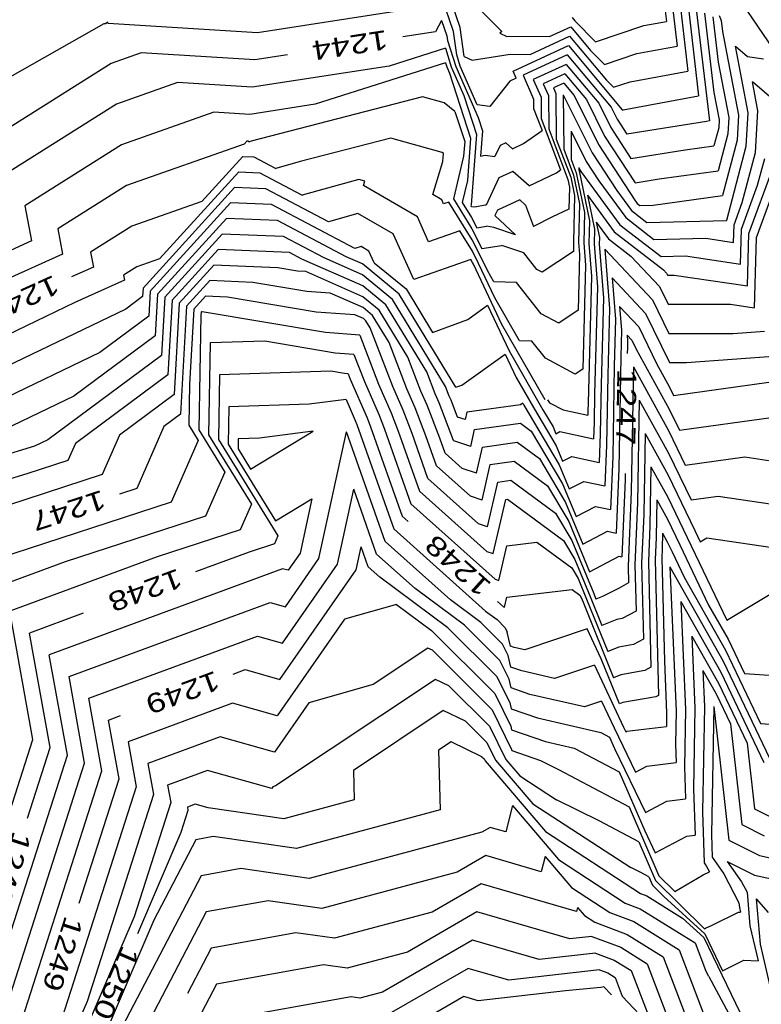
# Model space of a CAD drawing. Header units: feet. Extents: x -19835 to -19507, y 220308 to 220783.
# Tile 33 of 49: x -19705 to -19667, y 220518 to 220570. Entities that reach past the tile are written whole.
import ezdxf

# ---------------------------------------------------------------- set-up
doc = ezdxf.new("R2010")
doc.units = ezdxf.units.FT
doc.header["$LTSCALE"] = 25
doc.header["$MEASUREMENT"] = 0
for name, color, linetype in [('H1_HOEHENLINIEN', 86, 'CONTINUOUS'), ('H1_ZAEHLLIN_TXT', 3, 'CONTINUOUS'), ('H1_ZAEHLLINIEN', 11, 'CONTINUOUS')]:
    doc.layers.add(name, color=color, linetype=linetype)

msp = doc.modelspace()

# ---------------------------------------------------------------- linework, layer by layer
at = {"layer": 'H1_HOEHENLINIEN'}
for p, q in [((-19682.683, 220569.09), (-19683.628, 220571.872)), ((-19671.349, 220570.836), (-19671.054, 220568.332)), ((-19682.337, 220569.309), (-19682.768, 220570.58)), ((-19670.918, 220570.641), (-19670.494, 220567.039)), ((-19670.487, 220570.446), (-19669.934, 220565.745)), ((-19685.722, 220570.145), (-19692.88, 220569.035)), ((-19681.195, 220570.118), (-19680.169, 220569.1)), ((-19669.625, 220570.056), (-19669.139, 220565.923)), ((-19669.195, 220569.861), (-19668.918, 220567.51)), ((-19668.866, 220569.923), (-19668.764, 220569.666)), ((-19667.421, 220570.187), (-19664.492, 220565.862)), ((-19700.873, 220569.5), (-19708.888, 220564.951)), ((-19700.769, 220569.49), (-19700.873, 220569.5)), ((-19700.76, 220569.514), (-19700.769, 220569.49)), ((-19700.663, 220569.583), (-19700.76, 220569.514)), ((-19700.638, 220569.512), (-19700.663, 220569.583)), ((-19692.88, 220569.035), (-19700.638, 220569.512)), ((-19682.13, 220567.795), (-19682.337, 220569.309)), ((-19677.686, 220568.833), (-19676.582, 220569.341)), ((-19676.582, 220569.341), (-19675.554, 220568.114)), ((-19668.764, 220569.666), (-19668.697, 220569.096)), ((-19682.518, 220567.882), (-19682.683, 220569.09)), ((-19680.169, 220569.1), (-19680.282, 220569.011)), ((-19680.282, 220569.011), (-19679.913, 220568.841)), ((-19679.913, 220568.841), (-19679.837, 220568.853)), ((-19679.837, 220568.853), (-19677.686, 220568.833)), ((-19678.699, 220567.907), (-19676.644, 220568.852)), ((-19676.644, 220568.852), (-19674.729, 220566.568)), ((-19668.697, 220569.096), (-19667.858, 220564.744)), ((-19683.107, 220568.232), (-19686.03, 220567.303)), ((-19683.107, 220568.232), (-19682.798, 220567.267)), ((-19679.589, 220567.038), (-19676.705, 220568.364)), ((-19676.705, 220568.364), (-19673.904, 220565.022)), ((-19673.144, 220567.945), (-19671.054, 220568.332)), ((-19682.331, 220567.298), (-19682.518, 220567.882)), ((-19682.13, 220567.795), (-19681.72, 220567.605)), ((-19681.72, 220567.605), (-19679.73, 220567.916)), ((-19679.73, 220567.916), (-19678.699, 220567.907)), ((-19675.554, 220568.114), (-19674.832, 220567.38)), ((-19674.832, 220567.38), (-19673.144, 220567.945)), ((-19686.03, 220567.303), (-19693.145, 220566.2)), ((-19683.099, 220567.463), (-19689.869, 220565.31)), ((-19683.099, 220567.463), (-19683.032, 220567.252)), ((-19683.032, 220567.252), (-19682.89, 220566.925)), ((-19682.798, 220567.267), (-19682.148, 220565.771)), ((-19681.46, 220565.291), (-19682.331, 220567.298)), ((-19676.828, 220567.388), (-19678.539, 220566.6)), ((-19676.828, 220567.388), (-19675.131, 220565.362)), ((-19668.918, 220567.51), (-19668.362, 220564.628)), ((-19682.89, 220566.925), (-19681.795, 220563.555)), ((-19679.426, 220566.668), (-19679.749, 220566.507)), ((-19679.426, 220566.668), (-19679.589, 220567.038)), ((-19676.889, 220566.899), (-19678.015, 220566.382)), ((-19676.889, 220566.899), (-19675.773, 220565.568)), ((-19673.5, 220566.482), (-19670.494, 220567.039)), ((-19697.032, 220566.438), (-19700.217, 220565.314)), ((-19693.145, 220566.2), (-19697.032, 220566.438)), ((-19679.749, 220566.507), (-19680.792, 220565.202)), ((-19678.539, 220566.6), (-19678.133, 220565.677)), ((-19678.015, 220566.382), (-19677.748, 220565.775)), ((-19676.951, 220566.411), (-19677.49, 220566.163)), ((-19677.49, 220566.163), (-19677.362, 220565.872)), ((-19676.951, 220566.411), (-19676.416, 220565.773)), ((-19674.729, 220566.568), (-19674.361, 220566.194)), ((-19674.361, 220566.194), (-19673.5, 220566.482)), ((-19666.849, 220564.976), (-19667.139, 220566.478)), ((-19665.884, 220565.41), (-19667.139, 220566.478)), ((-19684.29, 220565.7), (-19693.197, 220563.392)), ((-19683.172, 220565.387), (-19684.29, 220565.7)), ((-19682.148, 220565.771), (-19681.488, 220563.738)), ((-19678.133, 220565.677), (-19678.124, 220564.569)), ((-19677.748, 220565.775), (-19677.734, 220564.036)), ((-19677.362, 220565.872), (-19677.343, 220563.503)), ((-19676.416, 220565.773), (-19675.147, 220563.218)), ((-19673.857, 220565.019), (-19669.934, 220565.745)), ((-19669.139, 220565.923), (-19668.867, 220564.511)), ((-19700.217, 220565.314), (-19706.686, 220561.243)), ((-19689.869, 220565.31), (-19693.278, 220564.782)), ((-19682.612, 220564.942), (-19683.172, 220565.387)), ((-19680.792, 220565.202), (-19681.46, 220565.291)), ((-19675.773, 220565.568), (-19674.825, 220563.658)), ((-19675.131, 220565.362), (-19674.503, 220564.098)), ((-19695.14, 220564.896), (-19699.951, 220563.198)), ((-19693.278, 220564.782), (-19695.14, 220564.896)), ((-19682.612, 220564.942), (-19682.102, 220563.371)), ((-19673.904, 220565.022), (-19673.89, 220565.007)), ((-19673.89, 220565.007), (-19673.857, 220565.019)), ((-19668.362, 220564.628), (-19668.414, 220563.771)), ((-19667.858, 220564.744), (-19667.936, 220563.45)), ((-19666.98, 220562.808), (-19666.849, 220564.976)), ((-19678.124, 220564.569), (-19677.112, 220561.895)), ((-19674.503, 220564.098), (-19673.453, 220562.489)), ((-19668.892, 220564.092), (-19669.14, 220563.154)), ((-19668.867, 220564.511), (-19668.892, 220564.092)), ((-19681.488, 220563.738), (-19681.768, 220560.074)), ((-19677.734, 220564.036), (-19676.736, 220561.401)), ((-19676.573, 220563.913), (-19676.562, 220562.438)), ((-19676.573, 220563.913), (-19675.792, 220562.338)), ((-19674.825, 220563.658), (-19673.24, 220561.228)), ((-19668.414, 220563.771), (-19668.92, 220561.856)), ((-19699.951, 220563.198), (-19704.976, 220560.035)), ((-19693.576, 220563.238), (-19699.684, 220561.082)), ((-19693.576, 220563.238), (-19693.417, 220563.412)), ((-19693.417, 220563.412), (-19693.375, 220563.411)), ((-19693.375, 220563.411), (-19693.29, 220563.366)), ((-19693.197, 220563.392), (-19693.29, 220563.366)), ((-19682.102, 220563.371), (-19682.159, 220562.615)), ((-19681.795, 220563.555), (-19681.964, 220561.345)), ((-19677.343, 220563.503), (-19676.59, 220561.515)), ((-19675.147, 220563.218), (-19673.256, 220560.319)), ((-19670.644, 220562.946), (-19669.14, 220563.154)), ((-19667.936, 220563.45), (-19668.7, 220560.559)), ((-19682.159, 220562.615), (-19682.679, 220560.385)), ((-19673.453, 220562.489), (-19670.644, 220562.946)), ((-19667.67, 220560.195), (-19666.98, 220562.808)), ((-19676.562, 220562.438), (-19676.298, 220561.741)), ((-19675.792, 220562.338), (-19675.129, 220561.322)), ((-19666.866, 220561.107), (-19666.501, 220562.487)), ((-19697.969, 220557.267), (-19693.849, 220561.796)), ((-19693.849, 220561.796), (-19692.758, 220561.75)), ((-19692.758, 220561.75), (-19690.553, 220560.591)), ((-19679.605, 220561.819), (-19680.331, 220561.489)), ((-19678.742, 220561.071), (-19679.605, 220561.819)), ((-19678.742, 220561.071), (-19677.324, 220561.748)), ((-19677.324, 220561.748), (-19677.112, 220561.895)), ((-19676.298, 220561.741), (-19675.877, 220559.69)), ((-19676.172, 220562.015), (-19676.171, 220561.906)), ((-19676.172, 220562.015), (-19676.114, 220561.898)), ((-19676.171, 220561.906), (-19676.152, 220561.854)), ((-19676.152, 220561.854), (-19675.617, 220559.252)), ((-19676.114, 220561.898), (-19676.065, 220561.823)), ((-19676.065, 220561.823), (-19674.029, 220559.048)), ((-19671.991, 220561.431), (-19668.92, 220561.856)), ((-19667.333, 220558.597), (-19666.062, 220562.019)), ((-19699.684, 220561.082), (-19703.265, 220558.828)), ((-19688.109, 220561.268), (-19690.553, 220560.591)), ((-19687.605, 220561.399), (-19688.109, 220561.268)), ((-19687.301, 220561.314), (-19687.605, 220561.399)), ((-19687.371, 220561.085), (-19687.301, 220561.314)), ((-19684.554, 220559.458), (-19687.371, 220561.085)), ((-19681.964, 220561.345), (-19682.229, 220560.208)), ((-19680.331, 220561.489), (-19680.988, 220560.06)), ((-19676.736, 220561.401), (-19676.654, 220561.005)), ((-19676.654, 220561.005), (-19676.678, 220559.857)), ((-19676.59, 220561.515), (-19676.395, 220560.566)), ((-19675.129, 220561.322), (-19673.729, 220559.414)), ((-19673.24, 220561.228), (-19671.991, 220561.431)), ((-19667.715, 220558.822), (-19666.866, 220561.107)), ((-19694.064, 220560.988), (-19698.827, 220555.752)), ((-19692.449, 220560.92), (-19694.064, 220560.988)), ((-19689.184, 220559.203), (-19692.449, 220560.92)), ((-19676.395, 220560.566), (-19676.444, 220558.146)), ((-19675.72, 220560.578), (-19675.358, 220558.814)), ((-19675.72, 220560.578), (-19674.329, 220558.682)), ((-19672.298, 220560.06), (-19668.7, 220560.559)), ((-19704.976, 220560.035), (-19704.626, 220558.205)), ((-19694.28, 220560.18), (-19698.451, 220555.595)), ((-19692.141, 220560.09), (-19694.28, 220560.18)), ((-19687.815, 220557.816), (-19692.141, 220560.09)), ((-19682.679, 220560.385), (-19681.732, 220558.835)), ((-19682.229, 220560.208), (-19681.746, 220559.417)), ((-19681.768, 220560.074), (-19681.778, 220560.03)), ((-19681.778, 220560.03), (-19681.759, 220560)), ((-19681.759, 220560), (-19681.749, 220559.98)), ((-19681.581, 220559.956), (-19681.729, 220559.983)), ((-19681.041, 220560.068), (-19681.581, 220559.956)), ((-19680.988, 220560.06), (-19681.041, 220560.068)), ((-19679.239, 220560.333), (-19680.398, 220559.807)), ((-19679.239, 220560.333), (-19678.931, 220560.066)), ((-19678.931, 220560.066), (-19678.518, 220558.946)), ((-19673.256, 220560.319), (-19673.129, 220560.146)), ((-19673.129, 220560.146), (-19672.995, 220560.042)), ((-19672.995, 220560.042), (-19672.298, 220560.06)), ((-19668.096, 220559.047), (-19667.67, 220560.195)), ((-19687.652, 220559.628), (-19689.184, 220559.203)), ((-19685.817, 220558.567), (-19687.652, 220559.628)), ((-19680.398, 220559.807), (-19680.528, 220559.524)), ((-19680.528, 220559.524), (-19679.453, 220558.525)), ((-19676.678, 220559.857), (-19677.537, 220559.463)), ((-19675.877, 220559.69), (-19675.909, 220558.099)), ((-19683.975, 220558.163), (-19684.554, 220559.458)), ((-19681.746, 220559.417), (-19681.478, 220558.892)), ((-19681.478, 220558.892), (-19680.962, 220558.971)), ((-19680.582, 220558.904), (-19680.962, 220558.971)), ((-19677.537, 220559.463), (-19678.518, 220558.946)), ((-19675.617, 220559.252), (-19675.641, 220558.075)), ((-19674.029, 220559.048), (-19671.889, 220557.388)), ((-19673.729, 220559.414), (-19672.257, 220558.272)), ((-19668.12, 220558.129), (-19668.096, 220559.047)), ((-19703.265, 220558.828), (-19703.016, 220557.523)), ((-19694.712, 220558.563), (-19697.697, 220555.281)), ((-19691.523, 220558.429), (-19694.712, 220558.563)), ((-19684.754, 220556.192), (-19685.817, 220558.567)), ((-19682.353, 220558.731), (-19683.975, 220558.163)), ((-19681.704, 220557.67), (-19682.353, 220558.731)), ((-19681.732, 220558.835), (-19681.207, 220557.805)), ((-19679.453, 220558.525), (-19680.582, 220558.904)), ((-19675.358, 220558.814), (-19675.374, 220558.052)), ((-19674.329, 220558.682), (-19671.767, 220556.695)), ((-19667.761, 220556.995), (-19667.715, 220558.822)), ((-19667.402, 220555.86), (-19667.333, 220558.597)), ((-19704.626, 220558.205), (-19712.646, 220554.58)), ((-19689.417, 220557.322), (-19691.523, 220558.429)), ((-19681.207, 220557.805), (-19680.194, 220557.96)), ((-19680.058, 220557.936), (-19680.194, 220557.96)), ((-19679.024, 220557.588), (-19680.058, 220557.936)), ((-19676.437, 220558.06), (-19676.448, 220557.66)), ((-19676.444, 220558.146), (-19676.437, 220558.06)), ((-19675.909, 220558.099), (-19675.814, 220556.936)), ((-19675.641, 220558.075), (-19675.502, 220556.374)), ((-19675.374, 220558.052), (-19675.19, 220555.812)), ((-19672.257, 220558.272), (-19669.559, 220558.343)), ((-19669.559, 220558.343), (-19668.12, 220558.129)), ((-19703.016, 220557.523), (-19713.082, 220552.975)), ((-19694.927, 220557.755), (-19697.321, 220555.124)), ((-19691.215, 220557.599), (-19694.927, 220557.755)), ((-19690.571, 220557.261), (-19691.215, 220557.599)), ((-19687.48, 220557.908), (-19687.815, 220557.816)), ((-19687.079, 220557.676), (-19687.48, 220557.908)), ((-19686.808, 220557.072), (-19687.079, 220557.676)), ((-19681.377, 220557.028), (-19681.704, 220557.67)), ((-19678.345, 220556.724), (-19679.024, 220557.588)), ((-19676.448, 220557.66), (-19678.066, 220556.576)), ((-19674.819, 220557.77), (-19674.567, 220554.688)), ((-19674.819, 220557.77), (-19672.331, 220555.133)), ((-19671.889, 220557.388), (-19670.626, 220557.42)), ((-19670.626, 220557.42), (-19667.761, 220556.995)), ((-19697.969, 220557.267), (-19699.151, 220556.85)), ((-19695.143, 220556.947), (-19696.944, 220554.967)), ((-19691.813, 220556.807), (-19695.143, 220556.947)), ((-19687.402, 220555.874), (-19690.571, 220557.261)), ((-19687.413, 220556.445), (-19689.417, 220557.322)), ((-19686.808, 220557.072), (-19685.153, 220555.713)), ((-19681.78, 220557.234), (-19684.754, 220556.192)), ((-19681.69, 220557.088), (-19681.78, 220557.234)), ((-19681.645, 220557), (-19681.69, 220557.088)), ((-19680.164, 220553.864), (-19681.645, 220557)), ((-19680.534, 220555.244), (-19681.377, 220557.028)), ((-19675.814, 220556.936), (-19675.963, 220551.541)), ((-19699.151, 220556.85), (-19699.844, 220556.414)), ((-19699.844, 220556.414), (-19699.796, 220556.161)), ((-19690.804, 220556.637), (-19691.813, 220556.807)), ((-19690.367, 220556.605), (-19690.804, 220556.637)), ((-19687.39, 220555.303), (-19690.367, 220556.605)), ((-19685.848, 220555.16), (-19687.413, 220556.445)), ((-19678.066, 220556.576), (-19678.345, 220556.724)), ((-19671.767, 220556.695), (-19671.607, 220556.525)), ((-19671.607, 220556.525), (-19671.56, 220556.427)), ((-19671.56, 220556.427), (-19671.212, 220556.427)), ((-19671.212, 220556.427), (-19667.402, 220555.86)), ((-19699.796, 220556.161), (-19702.376, 220554.995)), ((-19675.502, 220556.374), (-19675.685, 220549.758)), ((-19674.431, 220556.279), (-19674.255, 220554.126)), ((-19674.431, 220556.279), (-19672.693, 220554.437)), ((-19698.827, 220555.752), (-19698.852, 220555.305)), ((-19698.451, 220555.595), (-19698.522, 220554.287)), ((-19686.196, 220554.884), (-19687.402, 220555.874)), ((-19685.153, 220555.713), (-19683.775, 220553.446)), ((-19675.19, 220555.812), (-19675.345, 220550.242)), ((-19702.376, 220554.995), (-19710.806, 220550.937)), ((-19698.852, 220555.305), (-19699.725, 220554.657)), ((-19697.697, 220555.281), (-19697.863, 220552.251)), ((-19697.321, 220555.124), (-19697.534, 220551.233)), ((-19696.944, 220554.967), (-19697.204, 220550.215)), ((-19695.575, 220555.331), (-19696.191, 220554.653)), ((-19694.435, 220555.283), (-19695.575, 220555.331)), ((-19689.823, 220554.503), (-19694.435, 220555.283)), ((-19686.544, 220554.607), (-19687.39, 220555.303)), ((-19684.075, 220551.395), (-19686.196, 220554.884)), ((-19683.096, 220550.633), (-19685.848, 220555.16)), ((-19681.945, 220554.125), (-19680.915, 220554.858)), ((-19680.915, 220554.858), (-19679.794, 220552.484)), ((-19679.25, 220553.012), (-19680.534, 220555.244)), ((-19672.331, 220555.133), (-19671.486, 220553.394)), ((-19699.725, 220554.657), (-19709.224, 220550.084)), ((-19696.191, 220554.653), (-19696.404, 220550.758)), ((-19695.822, 220554.346), (-19695.932, 220548.369)), ((-19695.814, 220554.496), (-19695.822, 220554.346)), ((-19695.79, 220554.522), (-19695.814, 220554.496)), ((-19695.747, 220554.52), (-19695.79, 220554.522)), ((-19689.332, 220553.436), (-19695.747, 220554.52)), ((-19687.822, 220554.359), (-19689.823, 220554.503)), ((-19687.368, 220554.161), (-19687.822, 220554.359)), ((-19685.054, 220552.157), (-19686.544, 220554.607)), ((-19674.567, 220554.688), (-19674.663, 220551.212)), ((-19674.044, 220554.789), (-19673.943, 220553.564)), ((-19674.044, 220554.789), (-19673.054, 220553.741)), ((-19672.693, 220554.437), (-19671.449, 220551.878)), ((-19698.522, 220554.287), (-19701.075, 220552.393)), ((-19687.239, 220554.054), (-19687.368, 220554.161)), ((-19687.012, 220553.681), (-19687.239, 220554.054)), ((-19683.775, 220553.446), (-19681.945, 220554.125)), ((-19677.908, 220549.941), (-19680.164, 220553.864)), ((-19674.255, 220554.126), (-19674.322, 220551.697)), ((-19687.557, 220553.309), (-19689.332, 220553.436)), ((-19685.847, 220550.634), (-19687.012, 220553.681)), ((-19673.943, 220553.564), (-19673.982, 220552.182)), ((-19673.054, 220553.741), (-19672.12, 220551.819)), ((-19671.486, 220553.394), (-19668.134, 220553.394)), ((-19668.134, 220553.394), (-19666.508, 220553.512)), ((-19695.333, 220552.894), (-19695.421, 220548.125)), ((-19692.497, 220552.987), (-19695.333, 220552.894)), ((-19688.841, 220552.369), (-19692.497, 220552.987)), ((-19687.557, 220553.309), (-19686.584, 220550.761)), ((-19678.605, 220552.994), (-19679.25, 220553.012)), ((-19677.904, 220552.101), (-19678.605, 220552.994)), ((-19701.075, 220552.393), (-19707.642, 220549.232)), ((-19687.859, 220552.298), (-19688.841, 220552.369)), ((-19687.859, 220552.298), (-19687.32, 220550.888)), ((-19679.794, 220552.484), (-19678.033, 220549.423)), ((-19697.863, 220552.251), (-19703.775, 220547.864)), ((-19684.375, 220550.38), (-19685.054, 220552.157)), ((-19676.355, 220551.278), (-19677.904, 220552.101)), ((-19673.982, 220552.182), (-19674.082, 220546.374)), ((-19672.12, 220551.819), (-19671.448, 220550.599)), ((-19671.449, 220551.878), (-19670.562, 220551.878)), ((-19670.562, 220551.878), (-19665.81, 220552.223)), ((-19683.638, 220550.253), (-19684.075, 220551.395)), ((-19675.963, 220551.541), (-19676.355, 220551.278)), ((-19674.322, 220551.697), (-19674.404, 220546.973)), ((-19673.326, 220551.646), (-19673.438, 220545.177)), ((-19673.326, 220551.646), (-19671.487, 220548.307)), ((-19697.534, 220551.233), (-19702.349, 220547.66)), ((-19687.32, 220550.888), (-19686.548, 220549.132)), ((-19686.584, 220550.761), (-19685.925, 220549.263)), ((-19674.663, 220551.212), (-19674.726, 220547.572)), ((-19671.242, 220550.171), (-19666.287, 220550.849)), ((-19696.404, 220550.758), (-19696.444, 220548.613)), ((-19685.303, 220549.394), (-19685.847, 220550.634)), ((-19684.057, 220549.657), (-19684.375, 220550.38)), ((-19683.434, 220549.788), (-19683.638, 220550.253)), ((-19682.902, 220550.126), (-19683.096, 220550.633)), ((-19671.448, 220550.599), (-19671.242, 220550.171)), ((-19697.204, 220550.215), (-19700.046, 220548.106)), ((-19688.273, 220549.96), (-19690.194, 220549.706)), ((-19688.273, 220549.96), (-19687.794, 220548.869)), ((-19682.679, 220547.822), (-19683.434, 220549.788)), ((-19682.811, 220549.919), (-19682.902, 220550.126)), ((-19682.473, 220549.039), (-19682.811, 220549.919)), ((-19679.076, 220549.77), (-19679.195, 220549.685)), ((-19679.076, 220549.77), (-19679.054, 220549.723)), ((-19677.8, 220549.938), (-19677.683, 220549.789)), ((-19677.683, 220549.789), (-19676.985, 220549.418)), ((-19675.685, 220549.758), (-19675.692, 220549.367)), ((-19675.345, 220550.242), (-19675.37, 220548.769)), ((-19673.024, 220549.916), (-19673.116, 220544.579)), ((-19673.024, 220549.916), (-19671.506, 220547.161)), ((-19694.363, 220549.568), (-19694.398, 220547.638)), ((-19690.194, 220549.706), (-19694.363, 220549.568)), ((-19685.925, 220549.263), (-19685.556, 220548.3)), ((-19684.837, 220548.181), (-19685.303, 220549.394)), ((-19683.398, 220547.942), (-19684.057, 220549.657)), ((-19681.989, 220549.296), (-19682.079, 220548.909)), ((-19679.195, 220549.685), (-19681.989, 220549.296)), ((-19679.054, 220549.723), (-19679.019, 220549.663)), ((-19679.019, 220549.663), (-19677.183, 220546.563)), ((-19678.033, 220549.423), (-19677.509, 220548.537)), ((-19676.985, 220549.418), (-19675.701, 220549.141)), ((-19675.692, 220549.367), (-19675.701, 220549.141)), ((-19687.794, 220548.869), (-19687.713, 220548.659)), ((-19686.548, 220549.132), (-19686.275, 220548.42)), ((-19682.079, 220548.909), (-19682.473, 220549.039)), ((-19681.584, 220548.387), (-19679.2, 220548.718)), ((-19679.2, 220548.718), (-19678.636, 220548.303)), ((-19675.37, 220548.769), (-19675.405, 220547.913)), ((-19696.444, 220548.613), (-19695.957, 220547.822)), ((-19695.932, 220548.369), (-19694.576, 220546.167)), ((-19693.235, 220546.336), (-19689.974, 220548.312)), ((-19689.974, 220548.312), (-19692.774, 220547.942)), ((-19689.69, 220541.677), (-19688.256, 220548.28)), ((-19686.235, 220542.569), (-19688.256, 220548.28)), ((-19687.713, 220548.659), (-19685.79, 220543.225)), ((-19686.275, 220548.42), (-19684.9, 220544.536)), ((-19685.556, 220548.3), (-19684.456, 220545.192)), ((-19681.786, 220547.514), (-19681.584, 220548.387)), ((-19678.636, 220548.303), (-19677.02, 220545.576)), ((-19677.509, 220548.537), (-19677.359, 220548.177)), ((-19677.359, 220548.177), (-19677.146, 220548.289)), ((-19677.146, 220548.289), (-19675.405, 220547.913)), ((-19671.487, 220548.307), (-19670.634, 220546.542)), ((-19703.775, 220547.864), (-19704.479, 220547.526)), ((-19700.046, 220548.106), (-19700.947, 220546.052)), ((-19695.957, 220547.822), (-19697.366, 220544.61)), ((-19695.421, 220548.125), (-19693.195, 220544.512)), ((-19693.878, 220547.906), (-19693.887, 220547.395)), ((-19692.774, 220547.942), (-19693.878, 220547.906)), ((-19684.011, 220545.847), (-19684.837, 220548.181)), ((-19683.121, 220547.159), (-19683.398, 220547.942)), ((-19682.676, 220547.814), (-19682.679, 220547.822)), ((-19682.668, 220547.807), (-19682.676, 220547.814)), ((-19681.786, 220547.514), (-19682.668, 220547.807)), ((-19681.179, 220547.478), (-19679.369, 220547.729)), ((-19679.369, 220547.729), (-19678.215, 220546.882)), ((-19672.721, 220548.187), (-19672.794, 220543.98)), ((-19672.721, 220548.187), (-19671.525, 220546.015)), ((-19704.479, 220547.526), (-19710.106, 220545.831)), ((-19702.349, 220547.66), (-19702.738, 220546.773)), ((-19694.398, 220547.638), (-19691.934, 220543.639)), ((-19693.887, 220547.395), (-19693.235, 220546.336)), ((-19681.493, 220546.12), (-19681.179, 220547.478)), ((-19674.726, 220547.572), (-19674.813, 220545.457)), ((-19702.738, 220546.773), (-19704.865, 220546.08)), ((-19682.237, 220546.367), (-19683.121, 220547.159)), ((-19678.215, 220546.882), (-19676.857, 220544.589)), ((-19674.404, 220546.973), (-19674.517, 220544.229)), ((-19671.506, 220547.161), (-19670.33, 220544.728)), ((-19670.634, 220546.542), (-19667.537, 220546.966)), ((-19667.537, 220546.966), (-19664.937, 220546.581)), ((-19694.576, 220546.167), (-19695.575, 220543.889)), ((-19681.493, 220546.12), (-19682.237, 220546.367)), ((-19677.183, 220546.563), (-19676.66, 220545.301)), ((-19674.082, 220546.374), (-19674.221, 220543)), ((-19704.865, 220546.08), (-19709.536, 220544.673)), ((-19700.947, 220546.052), (-19705.873, 220544.447)), ((-19681.375, 220543.487), (-19684.011, 220545.847)), ((-19680.907, 220543.332), (-19680.37, 220545.659)), ((-19680.37, 220545.659), (-19679.705, 220545.751)), ((-19679.705, 220545.751), (-19677.375, 220544.039)), ((-19676.66, 220545.301), (-19675.914, 220545.695)), ((-19675.914, 220545.695), (-19674.813, 220545.457)), ((-19671.525, 220546.015), (-19670.138, 220543.144)), ((-19688.719, 220541.387), (-19687.872, 220545.283)), ((-19686.68, 220541.913), (-19687.872, 220545.283)), ((-19684.456, 220545.192), (-19680.945, 220542.047)), ((-19677.02, 220545.576), (-19676.311, 220543.863)), ((-19673.438, 220545.177), (-19673.599, 220541.278)), ((-19691.934, 220543.639), (-19690.05, 220544.781)), ((-19690.05, 220544.781), (-19690.662, 220541.967)), ((-19680.614, 220541.937), (-19679.965, 220544.75)), ((-19679.965, 220544.75), (-19679.873, 220544.762)), ((-19679.873, 220544.762), (-19676.955, 220542.618)), ((-19672.116, 220544.728), (-19672.15, 220542.783)), ((-19672.116, 220544.728), (-19671.563, 220543.724)), ((-19670.33, 220544.728), (-19668.917, 220544.921)), ((-19668.917, 220544.921), (-19664.902, 220544.328)), ((-19697.366, 220544.61), (-19707.658, 220541.256)), ((-19693.195, 220544.512), (-19693.785, 220543.167)), ((-19684.9, 220544.536), (-19680.514, 220540.607)), ((-19676.857, 220544.589), (-19675.961, 220542.426)), ((-19676.311, 220543.863), (-19675.298, 220544.397)), ((-19675.298, 220544.397), (-19674.517, 220544.229)), ((-19673.116, 220544.579), (-19673.249, 220541.361)), ((-19695.575, 220543.889), (-19702.875, 220541.51)), ((-19677.375, 220544.039), (-19676.531, 220542.615)), ((-19672.794, 220543.98), (-19672.899, 220541.444)), ((-19671.563, 220543.724), (-19670.922, 220542.396)), ((-19693.785, 220543.167), (-19698.093, 220541.764)), ((-19685.79, 220543.225), (-19681.011, 220538.944)), ((-19680.907, 220543.332), (-19681.375, 220543.487)), ((-19675.961, 220542.426), (-19674.682, 220543.1)), ((-19674.682, 220543.1), (-19674.221, 220543)), ((-19670.138, 220543.144), (-19669.853, 220542.551)), ((-19682.845, 220539.533), (-19686.235, 220542.569)), ((-19676.955, 220542.618), (-19676.368, 220541.628)), ((-19676.531, 220542.615), (-19675.39, 220539.86)), ((-19672.15, 220542.783), (-19672.198, 220541.61)), ((-19671.814, 220542.998), (-19671.828, 220542.184)), ((-19671.814, 220542.998), (-19671.582, 220542.578)), ((-19671.582, 220542.578), (-19671.314, 220542.022)), ((-19669.853, 220542.551), (-19669.507, 220542.76)), ((-19669.507, 220542.76), (-19664.868, 220542.074)), ((-19680.321, 220540.543), (-19679.904, 220542.349)), ((-19679.904, 220542.349), (-19678.354, 220542.533)), ((-19678.354, 220542.533), (-19676.535, 220541.196)), ((-19671.828, 220542.184), (-19671.848, 220541.693)), ((-19670.922, 220542.396), (-19669.416, 220539.259)), ((-19698.093, 220541.764), (-19705.756, 220538.938)), ((-19691.428, 220539.177), (-19689.69, 220541.677)), ((-19690.662, 220541.967), (-19691.286, 220541.069)), ((-19684.679, 220540.121), (-19686.68, 220541.913)), ((-19680.945, 220542.047), (-19680.614, 220541.937)), ((-19676.368, 220541.628), (-19675.575, 220539.713)), ((-19672.198, 220541.61), (-19672.028, 220534.562)), ((-19671.848, 220541.693), (-19671.719, 220536.335)), ((-19671.314, 220542.022), (-19670.683, 220540.709)), ((-19702.875, 220541.51), (-19706.782, 220540.069)), ((-19691.57, 220541.149), (-19703.704, 220536.675)), ((-19691.57, 220537.285), (-19688.719, 220541.387)), ((-19691.286, 220541.069), (-19691.57, 220541.149)), ((-19676.535, 220541.196), (-19676.206, 220540.64)), ((-19673.599, 220541.278), (-19673.578, 220540.413)), ((-19673.249, 220541.361), (-19673.191, 220538.95)), ((-19672.899, 220541.444), (-19672.803, 220537.488)), ((-19671.435, 220541.249), (-19668.655, 220536.344)), ((-19671.435, 220541.249), (-19671.11, 220533.74)), ((-19680.514, 220540.607), (-19680.321, 220540.543)), ((-19676.206, 220540.64), (-19675.76, 220539.565)), ((-19670.683, 220540.709), (-19668.532, 220536.913)), ((-19682.12, 220538.22), (-19684.679, 220540.121)), ((-19674.063, 220540.148), (-19674.937, 220539.7)), ((-19673.578, 220540.413), (-19674.063, 220540.148)), ((-19681.27, 220538.363), (-19682.845, 220539.533)), ((-19675.76, 220539.565), (-19674.663, 220536.845)), ((-19675.575, 220539.713), (-19674.968, 220538.207)), ((-19675.39, 220539.86), (-19675.273, 220539.568)), ((-19674.937, 220539.7), (-19675.273, 220539.568)), ((-19702.678, 220535.543), (-19692.22, 220539.4)), ((-19692.22, 220539.4), (-19691.428, 220539.177)), ((-19685.655, 220539.298), (-19688.359, 220538.529)), ((-19685.655, 220539.298), (-19683.819, 220537.935)), ((-19669.416, 220539.259), (-19668.408, 220537.482)), ((-19704.557, 220532.269), (-19705.756, 220538.938)), ((-19688.359, 220538.529), (-19691.855, 220533.5)), ((-19681.011, 220538.944), (-19680.421, 220538.505)), ((-19680.421, 220538.505), (-19679.993, 220538.079)), ((-19674.192, 220538.51), (-19674.968, 220538.207)), ((-19673.905, 220538.561), (-19674.192, 220538.51)), ((-19673.191, 220538.95), (-19673.905, 220538.561)), ((-19680.267, 220536.374), (-19682.12, 220538.22)), ((-19680.13, 220537.226), (-19681.27, 220538.363)), ((-19679.993, 220538.079), (-19679.884, 220537.858)), ((-19675.727, 220538.023), (-19678.977, 220536.934)), ((-19675.002, 220536.473), (-19675.727, 220538.023)), ((-19701.652, 220534.412), (-19692.87, 220537.65)), ((-19692.87, 220537.65), (-19691.57, 220537.285)), ((-19683.819, 220537.935), (-19680.54, 220534.668)), ((-19679.716, 220537.125), (-19679.884, 220537.858)), ((-19672.803, 220537.488), (-19673.321, 220537.205)), ((-19670.288, 220537.652), (-19668.901, 220535.206)), ((-19670.288, 220537.652), (-19670.126, 220533.907)), ((-19668.408, 220537.482), (-19667.559, 220535.699)), ((-19684.018, 220537.022), (-19686.866, 220535.124)), ((-19683.781, 220536.907), (-19684.018, 220537.022)), ((-19679.84, 220536.636), (-19680.13, 220537.226)), ((-19679.527, 220537.059), (-19679.716, 220537.125)), ((-19678.977, 220536.934), (-19679.527, 220537.059)), ((-19674.088, 220537.07), (-19674.663, 220536.845)), ((-19673.321, 220537.205), (-19674.088, 220537.07)), ((-19702.764, 220531.45), (-19703.704, 220536.675)), ((-19683.781, 220536.907), (-19680.677, 220533.815)), ((-19679.703, 220536.039), (-19679.84, 220536.636)), ((-19674.054, 220534.122), (-19675.002, 220536.473)), ((-19668.532, 220536.913), (-19666.718, 220533.103)), ((-19679.796, 220535.413), (-19680.267, 220536.374)), ((-19679.122, 220535.835), (-19679.703, 220536.039)), ((-19675.353, 220536.143), (-19677.425, 220535.448)), ((-19675.353, 220536.143), (-19673.844, 220532.918)), ((-19671.719, 220536.335), (-19671.603, 220533.656)), ((-19668.655, 220536.344), (-19665.876, 220530.507)), ((-19701.868, 220531.04), (-19702.678, 220535.543)), ((-19683.617, 220535.398), (-19691.942, 220529.851)), ((-19682.923, 220535.063), (-19683.617, 220535.398)), ((-19679.69, 220534.952), (-19679.796, 220535.413)), ((-19677.425, 220535.448), (-19679.122, 220535.835)), ((-19669.714, 220535.854), (-19669.024, 220534.636)), ((-19669.714, 220535.854), (-19669.633, 220533.99)), ((-19667.559, 220535.699), (-19666.012, 220535.593)), ((-19686.866, 220535.124), (-19690.215, 220534.172)), ((-19682.923, 220535.063), (-19680.814, 220532.962)), ((-19678.717, 220534.611), (-19679.69, 220534.952)), ((-19668.901, 220535.206), (-19667.413, 220532.079)), ((-19700.972, 220530.63), (-19701.652, 220534.412)), ((-19680.54, 220534.668), (-19679.707, 220532.969)), ((-19675.873, 220533.963), (-19678.717, 220534.611)), ((-19672.154, 220534.494), (-19673.878, 220534.191)), ((-19672.028, 220534.562), (-19672.154, 220534.494)), ((-19669.024, 220534.636), (-19668.284, 220533.081)), ((-19694.17, 220534.151), (-19699.6, 220532.149)), ((-19691.855, 220533.5), (-19694.17, 220534.151)), ((-19690.215, 220534.172), (-19691.997, 220531.608)), ((-19674.979, 220534.263), (-19675.873, 220533.963)), ((-19674.979, 220534.263), (-19674.327, 220532.87)), ((-19673.878, 220534.191), (-19674.054, 220534.122)), ((-19670.126, 220533.907), (-19670.207, 220529.679)), ((-19669.633, 220533.99), (-19669.739, 220528.504)), ((-19669.143, 220533.978), (-19669.271, 220527.33)), ((-19669.143, 220533.978), (-19668.362, 220527.04)), ((-19680.677, 220533.815), (-19679.663, 220531.747)), ((-19671.603, 220533.656), (-19671.611, 220533.203)), ((-19671.11, 220533.74), (-19671.143, 220532.028)), ((-19680.814, 220532.962), (-19679.967, 220531.235)), ((-19679.707, 220532.969), (-19679.663, 220532.779)), ((-19674.327, 220532.87), (-19673.213, 220530.574)), ((-19673.844, 220532.918), (-19673.725, 220532.672)), ((-19673.662, 220532.706), (-19671.603, 220532.948)), ((-19671.611, 220533.203), (-19671.603, 220532.948)), ((-19668.284, 220533.081), (-19667.696, 220527.853)), ((-19666.718, 220533.103), (-19664.584, 220532.958)), ((-19694.82, 220532.402), (-19698.574, 220531.017)), ((-19691.997, 220531.608), (-19694.82, 220532.402)), ((-19679.663, 220532.779), (-19677.906, 220532.163)), ((-19673.725, 220532.672), (-19673.662, 220532.706)), ((-19708.386, 220520.334), (-19704.557, 220532.269)), ((-19699.6, 220532.149), (-19699.18, 220529.811)), ((-19682.813, 220532.152), (-19683.458, 220531.722)), ((-19681.207, 220531.375), (-19682.813, 220532.152)), ((-19677.906, 220532.163), (-19676.406, 220531.821)), ((-19676.406, 220531.821), (-19674.061, 220530.579)), ((-19671.143, 220532.028), (-19671.11, 220531.064)), ((-19667.413, 220532.079), (-19667.029, 220528.666)), ((-19707.484, 220516.739), (-19702.764, 220531.45)), ((-19683.458, 220531.722), (-19683.374, 220528.602)), ((-19681.207, 220531.375), (-19681.088, 220531.256)), ((-19679.663, 220531.747), (-19679.65, 220531.693)), ((-19679.65, 220531.693), (-19678.16, 220531.17)), ((-19707.033, 220514.941), (-19701.868, 220531.04)), ((-19698.574, 220531.017), (-19698.283, 220529.401)), ((-19681.088, 220531.256), (-19681.04, 220531.159)), ((-19681.04, 220531.159), (-19677.891, 220527.474)), ((-19679.967, 220531.235), (-19679.24, 220530.385)), ((-19678.16, 220531.17), (-19677.226, 220530.707)), ((-19673.213, 220530.574), (-19672.627, 220530.885)), ((-19672.627, 220530.885), (-19671.11, 220531.064)), ((-19706.582, 220513.144), (-19700.972, 220530.63)), ((-19695.47, 220530.652), (-19697.548, 220529.886)), ((-19692.139, 220529.716), (-19695.47, 220530.652)), ((-19679.24, 220530.385), (-19677.328, 220529.138)), ((-19677.226, 220530.707), (-19673.55, 220528.761)), ((-19674.061, 220530.579), (-19672.742, 220527.515)), ((-19699.18, 220529.811), (-19704.171, 220514.253)), ((-19697.548, 220529.886), (-19697.387, 220528.991)), ((-19692.071, 220529.814), (-19692.139, 220529.716)), ((-19691.942, 220529.851), (-19692.071, 220529.814)), ((-19698.283, 220529.401), (-19701.734, 220518.645)), ((-19670.207, 220529.679), (-19670.124, 220527.296)), ((-19697.387, 220528.991), (-19699.298, 220523.037)), ((-19679.616, 220528.827), (-19679.955, 220527.458)), ((-19679.616, 220528.827), (-19677.216, 220526.019)), ((-19675.103, 220528.035), (-19677.328, 220529.138)), ((-19673.55, 220528.761), (-19672.004, 220525.168)), ((-19683.374, 220528.602), (-19690.85, 220526.592)), ((-19669.739, 220528.504), (-19669.647, 220525.849)), ((-19667.029, 220528.666), (-19666.261, 220528.272)), ((-19673.04, 220526.943), (-19675.103, 220528.035)), ((-19667.696, 220527.853), (-19666.52, 220527.249)), ((-19695.185, 220527.216), (-19696.075, 220527.055)), ((-19690.85, 220526.592), (-19695.185, 220527.216)), ((-19681.206, 220527.452), (-19690.189, 220525.037)), ((-19680.78, 220527.697), (-19681.206, 220527.452)), ((-19679.955, 220527.458), (-19680.78, 220527.697)), ((-19677.891, 220527.474), (-19672.957, 220524.257)), ((-19672.742, 220527.515), (-19672.19, 220526.376)), ((-19672.19, 220526.376), (-19670.558, 220527.245)), ((-19670.558, 220527.245), (-19670.124, 220527.296)), ((-19669.271, 220527.33), (-19669.23, 220526.15)), ((-19696.075, 220527.055), (-19698.262, 220522.878)), ((-19673.04, 220526.943), (-19672.172, 220524.926)), ((-19668.362, 220527.04), (-19666.779, 220526.226)), ((-19681.009, 220526.23), (-19682.498, 220525.372)), ((-19678.12, 220525.393), (-19681.009, 220526.23)), ((-19677.924, 220526.182), (-19678.12, 220525.393)), ((-19677.924, 220526.182), (-19676.542, 220524.564)), ((-19666.779, 220526.226), (-19664.632, 220525.783)), ((-19677.216, 220526.019), (-19673.751, 220523.759)), ((-19669.647, 220525.849), (-19669.545, 220525.705)), ((-19669.545, 220525.705), (-19669.379, 220525.385)), ((-19669.23, 220526.15), (-19668.622, 220525.285)), ((-19695.81, 220525.176), (-19700.875, 220515.502)), ((-19693.751, 220525.55), (-19695.81, 220525.176)), ((-19690.189, 220525.037), (-19693.751, 220525.55)), ((-19682.498, 220525.372), (-19689.529, 220523.482)), ((-19672.004, 220525.168), (-19671.182, 220524.356)), ((-19671.182, 220524.356), (-19669.705, 220525.233)), ((-19669.705, 220525.233), (-19669.379, 220525.385)), ((-19668.622, 220525.285), (-19667.837, 220523.775)), ((-19672.172, 220524.926), (-19669.635, 220522.42)), ((-19676.542, 220524.564), (-19674.545, 220523.262)), ((-19672.957, 220524.257), (-19672.63, 220524.134)), ((-19672.63, 220524.134), (-19670.767, 220522.975)), ((-19692.316, 220523.883), (-19695.545, 220523.297)), ((-19689.529, 220523.482), (-19692.316, 220523.883)), ((-19673.751, 220523.759), (-19672.969, 220523.466)), ((-19667.837, 220523.775), (-19667.817, 220523.534)), ((-19666.299, 220523.273), (-19666.923, 220523.98)), ((-19666.726, 220521.621), (-19666.923, 220523.98)), ((-19695.545, 220523.297), (-19701.845, 220511.265)), ((-19681.466, 220523.296), (-19685.082, 220521.212)), ((-19676.638, 220521.898), (-19681.466, 220523.296)), ((-19674.545, 220523.262), (-19673.307, 220522.798)), ((-19672.969, 220523.466), (-19670.119, 220521.693)), ((-19669.239, 220522.612), (-19667.86, 220523.286)), ((-19667.86, 220523.286), (-19667.758, 220523.283)), ((-19667.817, 220523.534), (-19667.758, 220523.283)), ((-19699.298, 220523.037), (-19704.469, 220510.985)), ((-19698.262, 220522.878), (-19703.344, 220511.036)), ((-19673.307, 220522.798), (-19670.949, 220521.33)), ((-19670.767, 220522.975), (-19669.665, 220521.972)), ((-19669.578, 220522.454), (-19669.239, 220522.612)), ((-19669.635, 220522.42), (-19669.578, 220522.454)), ((-19681.695, 220521.829), (-19686.375, 220519.132)), ((-19678.223, 220520.824), (-19681.695, 220521.829)), ((-19675.495, 220522.028), (-19676.638, 220521.898)), ((-19675.495, 220522.028), (-19673.985, 220521.462)), ((-19670.119, 220521.693), (-19669.575, 220520.268)), ((-19669.665, 220521.972), (-19667.78, 220518.053)), ((-19665.937, 220518.232), (-19666.726, 220521.621)), ((-19685.082, 220521.212), (-19688.207, 220520.372)), ((-19675.295, 220521.158), (-19678.223, 220520.824)), ((-19675.295, 220521.158), (-19674.323, 220520.794)), ((-19673.985, 220521.462), (-19672.609, 220520.606)), ((-19670.949, 220521.33), (-19669.36, 220517.166)), ((-19689.446, 220520.55), (-19695.015, 220519.54)), ((-19688.207, 220520.372), (-19689.446, 220520.55)), ((-19674.323, 220520.794), (-19673.439, 220520.244)), ((-19672.609, 220520.606), (-19671.332, 220517.258)), ((-19681.923, 220520.362), (-19686.156, 220517.923)), ((-19679.808, 220519.75), (-19681.923, 220520.362)), ((-19675.094, 220520.288), (-19679.808, 220519.75)), ((-19675.094, 220520.288), (-19674.662, 220520.126)), ((-19674.662, 220520.126), (-19674.269, 220519.882)), ((-19673.439, 220520.244), (-19672.618, 220518.092)), ((-19669.412, 220519.936), (-19669.575, 220520.268)), ((-19695.015, 220519.54), (-19698.854, 220512.208)), ((-19674.269, 220519.882), (-19673.904, 220518.925)), ((-19669.412, 220519.936), (-19667.253, 220515.947)), ((-19686.375, 220519.132), (-19687.546, 220518.817)), ((-19701.734, 220518.645), (-19705.032, 220510.96)), ((-19688.011, 220518.884), (-19694.75, 220517.661)), ((-19687.546, 220518.817), (-19688.011, 220518.884)), ((-19673.904, 220518.925), (-19669.584, 220514.347))]:
    msp.add_line(p, q, dxfattribs=at)
at = {"layer": 'H1_ZAEHLLINIEN'}
for p, q in [((-19671.78, 220571.031), (-19671.614, 220569.625)), ((-19670.056, 220570.251), (-19669.373, 220564.452)), ((-19676.521, 220569.829), (-19676.379, 220569.66)), ((-19683.302, 220569.671), (-19683.618, 220569.074)), ((-19683.302, 220569.671), (-19683.03, 220568.87)), ((-19676.379, 220569.66), (-19675.303, 220568.567)), ((-19675.303, 220568.567), (-19672.787, 220569.408)), ((-19672.787, 220569.408), (-19671.614, 220569.625)), ((-19683.618, 220569.074), (-19685.311, 220568.812)), ((-19683.03, 220568.87), (-19682.998, 220568.636)), ((-19682.998, 220568.636), (-19682.565, 220567.282)), ((-19667.354, 220564.86), (-19668.024, 220568.339)), ((-19668.024, 220568.339), (-19667.391, 220567.8)), ((-19698.924, 220567.98), (-19700.484, 220567.43)), ((-19693.012, 220567.617), (-19698.924, 220567.98)), ((-19691.319, 220567.88), (-19693.012, 220567.617)), ((-19676.766, 220567.876), (-19679.064, 220566.819)), ((-19676.766, 220567.876), (-19674.488, 220565.157)), ((-19667.391, 220567.8), (-19666.555, 220567.675)), ((-19700.484, 220567.43), (-19708.397, 220562.45)), ((-19682.565, 220567.282), (-19681.407, 220564.617)), ((-19679.064, 220566.819), (-19678.519, 220565.58)), ((-19676.975, 220565.81), (-19676.953, 220562.971)), ((-19676.975, 220565.81), (-19675.47, 220562.778)), ((-19678.519, 220565.58), (-19678.515, 220565.101)), ((-19678.515, 220565.101), (-19678.078, 220563.947)), ((-19674.488, 220565.157), (-19674.18, 220564.538)), ((-19681.407, 220564.617), (-19681.181, 220563.922)), ((-19667.458, 220563.129), (-19667.354, 220564.86)), ((-19674.18, 220564.538), (-19673.666, 220563.75)), ((-19669.532, 220564.422), (-19673.666, 220563.75)), ((-19669.373, 220564.452), (-19669.532, 220564.422)), ((-19681.181, 220563.922), (-19681.281, 220562.614)), ((-19679.047, 220563.276), (-19678.078, 220563.947)), ((-19685.948, 220563.549), (-19690.653, 220562.33)), ((-19683.276, 220562.803), (-19685.948, 220563.549)), ((-19680.264, 220563.171), (-19680.53, 220562.593)), ((-19679.97, 220563.305), (-19680.264, 220563.171)), ((-19679.621, 220563.002), (-19679.97, 220563.305)), ((-19679.621, 220563.002), (-19679.047, 220563.276)), ((-19668.474, 220559.283), (-19667.458, 220563.129)), ((-19695.772, 220560.253), (-19693.633, 220562.604)), ((-19693.633, 220562.604), (-19693.067, 220562.58)), ((-19693.067, 220562.58), (-19691.922, 220561.978)), ((-19683.202, 220562.744), (-19683.276, 220562.803)), ((-19683.24, 220562.338), (-19683.202, 220562.744)), ((-19681.281, 220562.614), (-19681.029, 220562.666)), ((-19681.029, 220562.666), (-19680.53, 220562.593)), ((-19676.953, 220562.971), (-19676.444, 220561.628)), ((-19675.47, 220562.778), (-19674.193, 220560.82)), ((-19690.653, 220562.33), (-19691.922, 220561.978)), ((-19683.762, 220560.62), (-19683.24, 220562.338)), ((-19676.444, 220561.628), (-19676.136, 220560.128)), ((-19683.292, 220560.349), (-19683.762, 220560.62)), ((-19674.193, 220560.82), (-19673.429, 220559.78)), ((-19666.058, 220560.779), (-19666.951, 220558.373)), ((-19695.772, 220560.253), (-19699.418, 220558.966)), ((-19683.196, 220560.133), (-19683.292, 220560.349)), ((-19682.925, 220560.228), (-19683.196, 220560.133)), ((-19681.718, 220558.253), (-19682.925, 220560.228)), ((-19676.136, 220560.128), (-19676.177, 220558.123)), ((-19673.429, 220559.78), (-19672.626, 220559.157)), ((-19699.418, 220558.966), (-19701.555, 220557.621)), ((-19694.496, 220559.371), (-19698.074, 220555.438)), ((-19691.832, 220559.26), (-19694.496, 220559.371)), ((-19688.263, 220557.383), (-19691.832, 220559.26)), ((-19675.264, 220559.181), (-19675.099, 220558.376)), ((-19675.264, 220559.181), (-19674.629, 220558.315)), ((-19672.626, 220559.157), (-19668.493, 220559.265)), ((-19668.493, 220559.265), (-19668.478, 220559.263)), ((-19668.478, 220559.272), (-19668.474, 220559.283)), ((-19668.478, 220559.263), (-19668.478, 220559.272)), ((-19681.109, 220557.057), (-19681.718, 220558.253)), ((-19676.177, 220558.123), (-19676.125, 220557.498)), ((-19675.099, 220558.376), (-19675.106, 220558.028)), ((-19675.106, 220558.028), (-19674.879, 220555.25)), ((-19674.629, 220558.315), (-19673.459, 220557.408)), ((-19666.951, 220558.373), (-19667.043, 220554.726)), ((-19701.555, 220557.621), (-19701.406, 220556.842)), ((-19676.125, 220557.498), (-19676.206, 220554.601)), ((-19687.424, 220557.016), (-19688.263, 220557.383)), ((-19685.501, 220555.436), (-19687.424, 220557.016)), ((-19680.905, 220556.624), (-19681.109, 220557.057)), ((-19673.459, 220557.408), (-19671.969, 220555.829)), ((-19701.406, 220556.842), (-19702.541, 220556.329)), ((-19680.593, 220556.083), (-19680.905, 220556.624)), ((-19695.359, 220556.139), (-19696.567, 220554.81)), ((-19693.124, 220556.045), (-19695.359, 220556.139)), ((-19690.314, 220555.57), (-19693.124, 220556.045)), ((-19679.41, 220556.049), (-19680.593, 220556.083)), ((-19678.124, 220554.412), (-19679.41, 220556.049)), ((-19698.074, 220555.438), (-19698.193, 220553.269)), ((-19689.094, 220555.482), (-19690.314, 220555.57)), ((-19687.379, 220554.732), (-19689.094, 220555.482)), ((-19682.557, 220550.594), (-19685.501, 220555.436)), ((-19671.969, 220555.829), (-19671.523, 220554.911)), ((-19674.879, 220555.25), (-19675.004, 220550.727)), ((-19671.523, 220554.911), (-19668.279, 220554.91)), ((-19668.279, 220554.91), (-19667.043, 220554.726)), ((-19696.567, 220554.81), (-19696.875, 220549.197)), ((-19686.891, 220554.331), (-19687.379, 220554.732)), ((-19677.211, 220553.927), (-19678.124, 220554.412)), ((-19676.206, 220554.601), (-19677.211, 220553.927)), ((-19686.033, 220552.919), (-19686.891, 220554.331)), ((-19698.193, 220553.269), (-19702.425, 220550.128)), ((-19685.111, 220550.507), (-19686.033, 220552.919)), ((-19673.656, 220553.299), (-19673.632, 220553.002)), ((-19673.656, 220553.299), (-19673.416, 220553.045)), ((-19673.632, 220553.002), (-19673.641, 220552.667)), ((-19673.416, 220553.045), (-19673.19, 220552.579)), ((-19682.252, 220550.707), (-19679.996, 220552.314)), ((-19679.996, 220552.314), (-19679.424, 220551.103)), ((-19673.641, 220552.667), (-19673.647, 220552.341)), ((-19673.19, 220552.579), (-19671.467, 220549.453)), ((-19689.058, 220551.422), (-19694.848, 220551.231)), ((-19688.351, 220551.302), (-19689.058, 220551.422)), ((-19688.161, 220551.288), (-19688.351, 220551.302)), ((-19688.161, 220551.288), (-19688.056, 220551.015)), ((-19694.848, 220551.231), (-19694.91, 220547.882)), ((-19688.056, 220551.015), (-19687.171, 220549)), ((-19679.424, 220551.103), (-19678.526, 220549.543)), ((-19684.68, 220549.525), (-19685.111, 220550.507)), ((-19682.557, 220550.594), (-19682.252, 220550.707)), ((-19675.004, 220550.727), (-19675.048, 220548.17)), ((-19702.425, 220550.128), (-19706.061, 220548.379)), ((-19684.117, 220548.061), (-19684.68, 220549.525)), ((-19678.526, 220549.543), (-19677.346, 220547.55)), ((-19671.467, 220549.453), (-19670.938, 220548.357)), ((-19696.875, 220549.197), (-19697.743, 220548.553)), ((-19687.171, 220549), (-19686.994, 220548.539)), ((-19670.938, 220548.357), (-19666.158, 220549.011)), ((-19697.743, 220548.553), (-19699.157, 220545.331)), ((-19686.994, 220548.539), (-19685.345, 220543.88)), ((-19694.91, 220547.882), (-19691.814, 220542.857)), ((-19683.566, 220546.503), (-19684.117, 220548.061)), ((-19675.048, 220548.17), (-19675.109, 220546.685)), ((-19677.346, 220547.55), (-19677.01, 220546.739)), ((-19680.775, 220546.568), (-19679.537, 220546.74)), ((-19679.537, 220546.74), (-19677.795, 220545.461)), ((-19677.01, 220546.739), (-19676.53, 220546.992)), ((-19676.53, 220546.992), (-19675.109, 220546.685)), ((-19681.806, 220544.927), (-19683.566, 220546.503)), ((-19681.2, 220544.726), (-19680.775, 220546.568)), ((-19672.419, 220546.457), (-19672.472, 220543.381)), ((-19672.419, 220546.457), (-19671.544, 220544.87)), ((-19673.76, 220545.776), (-19673.925, 220541.772)), ((-19673.754, 220546.102), (-19673.76, 220545.776)), ((-19699.157, 220545.331), (-19700.052, 220545.039)), ((-19677.795, 220545.461), (-19676.694, 220543.602)), ((-19681.2, 220544.726), (-19681.806, 220544.927)), ((-19671.544, 220544.87), (-19670.53, 220542.77)), ((-19685.345, 220543.88), (-19685.038, 220543.605)), ((-19676.694, 220543.602), (-19675.612, 220540.988)), ((-19672.472, 220543.381), (-19672.548, 220541.527)), ((-19691.814, 220542.857), (-19691.994, 220542.446)), ((-19670.53, 220542.77), (-19668.466, 220538.472)), ((-19691.994, 220542.446), (-19693.31, 220542.017)), ((-19687.747, 220541.097), (-19687.489, 220542.287)), ((-19687.124, 220541.258), (-19687.489, 220542.287)), ((-19693.31, 220542.017), (-19696.093, 220540.991)), ((-19675.612, 220540.988), (-19674.066, 220541.803)), ((-19674.066, 220541.803), (-19673.925, 220541.772)), ((-19691.712, 220535.393), (-19687.747, 220541.097)), ((-19686.513, 220540.71), (-19687.124, 220541.258)), ((-19672.548, 220541.527), (-19672.415, 220536.025)), ((-19682.97, 220538.077), (-19686.513, 220540.71)), ((-19679.909, 220539.665), (-19676.512, 220540.067)), ((-19676.512, 220540.067), (-19676.115, 220539.775)), ((-19680.028, 220539.149), (-19679.909, 220539.665)), ((-19676.115, 220539.775), (-19676.043, 220539.653)), ((-19676.043, 220539.653), (-19675.945, 220539.418)), ((-19668.466, 220538.472), (-19665.958, 220539.987)), ((-19680.39, 220539.442), (-19680.083, 220539.167)), ((-19680.083, 220539.167), (-19680.028, 220539.149)), ((-19675.945, 220539.418), (-19674.359, 220535.484)), ((-19670.862, 220539.451), (-19668.778, 220535.775)), ((-19670.862, 220539.451), (-19670.618, 220533.823)), ((-19701.947, 220538.832), (-19704.73, 220537.806)), ((-19680.404, 220535.521), (-19682.97, 220538.077)), ((-19703.661, 220531.859), (-19704.73, 220537.806)), ((-19672.415, 220536.025), (-19672.737, 220535.849)), ((-19694.146, 220535.67), (-19693.52, 220535.901)), ((-19693.52, 220535.901), (-19691.712, 220535.393)), ((-19679.751, 220534.191), (-19680.404, 220535.521)), ((-19673.983, 220535.631), (-19674.359, 220535.484)), ((-19672.737, 220535.849), (-19673.983, 220535.631)), ((-19668.778, 220535.775), (-19666.542, 220531.077)), ((-19679.751, 220534.191), (-19679.676, 220533.866)), ((-19679.676, 220533.866), (-19678.312, 220533.387)), ((-19700.626, 220533.28), (-19700, 220533.511)), ((-19683.215, 220533.775), (-19687.89, 220530.66)), ((-19682.065, 220533.219), (-19683.215, 220533.775)), ((-19678.312, 220533.387), (-19675.025, 220532.638)), ((-19670.618, 220533.823), (-19670.675, 220530.854)), ((-19700.076, 220530.22), (-19700.626, 220533.28)), ((-19682.065, 220533.219), (-19680.951, 220532.109)), ((-19675.025, 220532.638), (-19674.571, 220532.398)), ((-19674.571, 220532.398), (-19674.316, 220531.805)), ((-19704.845, 220528.169), (-19703.661, 220531.859)), ((-19680.951, 220532.109), (-19680.503, 220531.197)), ((-19674.316, 220531.805), (-19672.702, 220528.475)), ((-19680.503, 220531.197), (-19678.566, 220528.93)), ((-19670.675, 220530.854), (-19670.617, 220529.18)), ((-19687.89, 220530.66), (-19687.849, 220529.131)), ((-19702.15, 220523.754), (-19700.076, 220530.22)), ((-19696.12, 220528.903), (-19696.522, 220528.755)), ((-19696.522, 220528.755), (-19696.491, 220528.581)), ((-19695.45, 220528.714), (-19696.12, 220528.903)), ((-19687.849, 220529.131), (-19691.511, 220528.147)), ((-19678.566, 220528.93), (-19673.467, 220525.604)), ((-19672.702, 220528.475), (-19671.592, 220529.065)), ((-19671.592, 220529.065), (-19670.617, 220529.18)), ((-19696.491, 220528.581), (-19696.861, 220527.429)), ((-19691.511, 220528.147), (-19695.45, 220528.714)), ((-19696.861, 220527.429), (-19699.122, 220522.161)), ((-19668.445, 220525.927), (-19667.037, 220525.203)), ((-19668.445, 220525.927), (-19667.699, 220524.865)), ((-19672.98, 220525.363), (-19673.467, 220525.604)), ((-19672.529, 220525.124), (-19672.98, 220525.363)), ((-19667.037, 220525.203), (-19665.129, 220524.809)), ((-19681.238, 220524.763), (-19683.79, 220523.292)), ((-19676.285, 220523.328), (-19681.238, 220524.763)), ((-19672.529, 220525.124), (-19672.339, 220524.683)), ((-19672.339, 220524.683), (-19671.751, 220524.102)), ((-19667.699, 220524.865), (-19667.417, 220524.323)), ((-19667.417, 220524.323), (-19667.271, 220522.578)), ((-19671.751, 220524.102), (-19669.618, 220522.161)), ((-19683.79, 220523.292), (-19688.868, 220521.927)), ((-19676.233, 220523.537), (-19676.285, 220523.328)), ((-19676.233, 220523.537), (-19675.867, 220523.109)), ((-19675.867, 220523.109), (-19675.338, 220522.764)), ((-19675.338, 220522.764), (-19673.646, 220522.13)), ((-19690.881, 220522.217), (-19695.28, 220521.419)), ((-19688.868, 220521.927), (-19690.881, 220522.217)), ((-19673.646, 220522.13), (-19671.779, 220520.968)), ((-19669.618, 220522.161), (-19668.695, 220520.242)), ((-19667.271, 220522.578), (-19666.848, 220520.758)), ((-19695.28, 220521.419), (-19696.516, 220519.058)), ((-19671.779, 220520.968), (-19670.046, 220516.425)), ((-19668.695, 220520.242), (-19667.589, 220520.783)), ((-19667.589, 220520.783), (-19666.848, 220520.758)), ((-19676.866, 220519.193), (-19681.393, 220518.675)), ((-19675.03, 220519.367), (-19676.866, 220519.193)), ((-19674.86, 220519.409), (-19675.03, 220519.367)), ((-19674.86, 220519.409), (-19674.461, 220518.986)), ((-19682.152, 220518.895), (-19683.671, 220518.02)), ((-19681.393, 220518.675), (-19682.152, 220518.895))]:
    msp.add_line(p, q, dxfattribs=at)

# ---------------------------------------------------------------- texts
at = {"layer": 'H1_ZAEHLLIN_TXT', "width": 1.333333}
for s, rotation, p in [('1244', 188.8, (-19686.178, 220569.183)), ('1245', 204.3, (-19703.476, 220556.456)), ('1247', 269, (-19674.16, 220551.55)), ('1247', 198, (-19700.968, 220545.266)), ('1248', 138.1, (-19680.653, 220540.348)), ('1248', 200.2, (-19697.016, 220541.184)), ('1249', 200.2, (-19695.069, 220535.862)), ('1248', 252.2, (-19705.565, 220527.56)), ('1249', 252.2, (-19702.871, 220523.145)), ('1250', 246.8, (-19699.897, 220521.623))]:
    msp.add_text(s, height=1, rotation=rotation, dxfattribs=at).set_placement(p)

doc.saveas('drawing.dxf')
